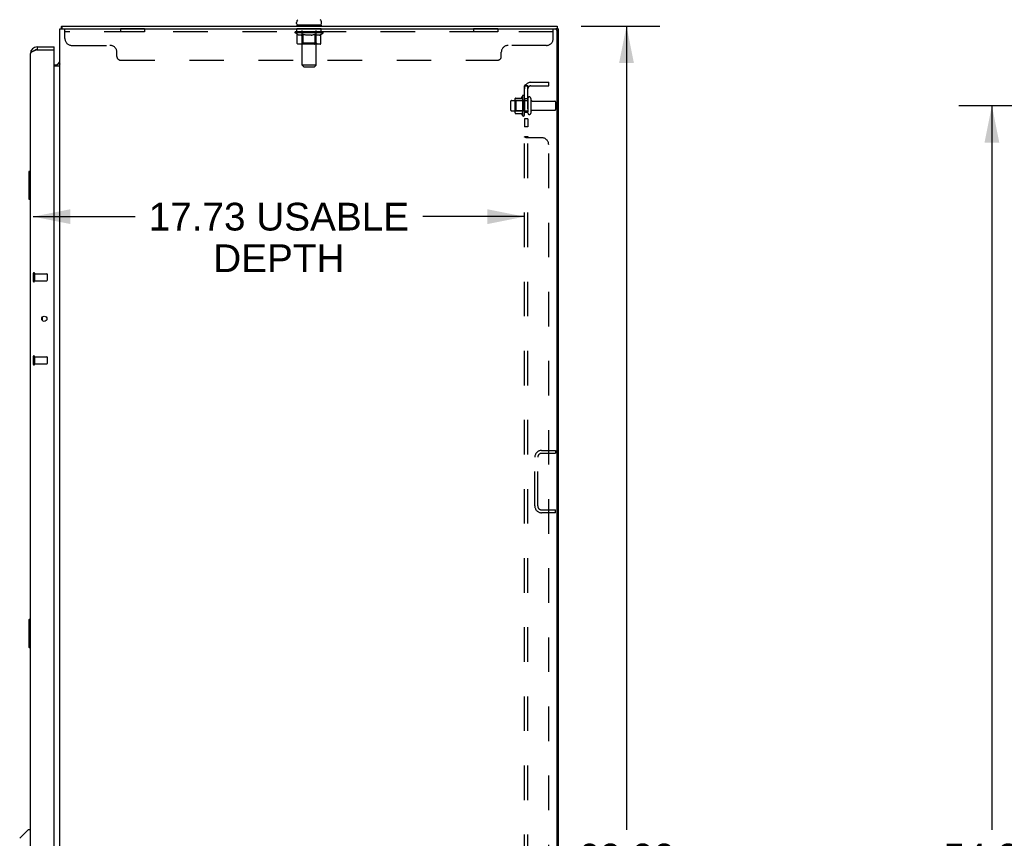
# Model space of a CAD drawing. Header units: inches. Extents: x 0 to 227, y 0 to 147.
# Tile 31 of 34: x 117 to 153, y 81 to 111. Entities that reach past the tile are written whole.
import ezdxf

# ---------------------------------------------------------------- set-up
doc = ezdxf.new("R2010")
doc.units = ezdxf.units.IN
doc.header["$LTSCALE"] = 12.466667
doc.header["$MEASUREMENT"] = 0
doc.linetypes.add('HIDDEN', pattern=[0.2, 0.1, -0.1])
doc.layers.get('0').update_dxf_attribs({"linetype": 'CONTINUOUS'})
for name, color, linetype in [('02___PRT_ALL_AXES', 7, 'CONTINUOUS'), ('BACK_SPLIT_NO', 7, 'CONTINUOUS'), ('DEFAULT_2', 8, 'HIDDEN'), ('DIMENSIONS', 7, 'CONTINUOUS')]:
    doc.layers.add(name, color=color, linetype=linetype)
doc.styles.get("Standard").update_dxf_attribs({"font": 'arial.ttf'})
doc.dimstyles.new('DIMSTYLE_1', dxfattribs={"dimtxt": 1, "dimasz": 1.333333, "dimexe": 0.09, "dimexo": 0.07, "dimgap": 0.0375, "dimtad": 0, "dimtih": 1, "dimtoh": 1, "dimzin": 4, "dimdsep": 46, "dimtxsty": 'Standard', "dimblk": '_FILLED', "dimblk1": '_FILLED', "dimblk2": '_FILLED', "dimcen": 0.09, "dimazin": 1, "dimtfac": 1, "dimtdec": 3, "dimtofl": 0, "dimtmove": 0, "dimatfit": 3, "dimldrblk": '_FILLED', "dimfxl": 0, "dimtolj": 1, "dimtzin": 4, "dimarcsym": 0})

# ---------------------------------------------------------------- blocks, each defined once
blk = doc.blocks.new('_FILLED')
at = {"color": 0, "linetype": 'ByBlock'}
blk.add_solid([(0, 0), (-1, 0.2), (-1, -0.2)], dxfattribs=at)
blk = doc.blocks.new('*D2')
at = {"layer": 'BACK_SPLIT_NO', "color": 2, "linetype": 'Continuous'}
for p, q in [((160.422, 107.429), (151.026, 107.429)), ((152.226, 107.429), (152.226, 81.304)), ((152.226, 53.179), (152.226, 79.304)), ((160.422, 53.179), (151.026, 53.179))]:
    blk.add_line(p, q, dxfattribs=at)
at = {"layer": 'BACK_SPLIT_NO', "color": 2, "linetype": 'Continuous', "xscale": 1.3333333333, "yscale": 1.3333333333, "zscale": 1.3333333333}
for p, rotation in [((152.226, 107.429), 90), ((152.226, 53.179), 270)]:
    blk.add_blockref('_FILLED', p, dxfattribs=dict(at, rotation=rotation))
at = {"layer": 'BACK_SPLIT_NO', "color": 2, "linetype": 'Continuous', "insert": (152.226, 80.804), "char_height": 1, "width": 3.49442, "attachment_point": 2, "line_spacing_factor": 0.9}
blk.add_mtext('54.25', dxfattribs=at)
blk = doc.blocks.new('*D12')
at = {"layer": 'DIMENSIONS', "color": 2, "linetype": 'Continuous'}
for p, q in [((137.401, 110.304), (140.237, 110.304)), ((139.037, 110.304), (139.037, 81.304)), ((139.037, 50.304), (139.037, 79.304)), ((137.401, 50.304), (140.237, 50.304))]:
    blk.add_line(p, q, dxfattribs=at)
at = {"layer": 'DIMENSIONS', "color": 2, "linetype": 'Continuous', "xscale": 1.3333333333, "yscale": 1.3333333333, "zscale": 1.3333333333}
for p, rotation in [((139.037, 110.304), 90), ((139.037, 50.304), 270)]:
    blk.add_blockref('_FILLED', p, dxfattribs=dict(at, rotation=rotation))
at = {"layer": 'DIMENSIONS', "color": 2, "linetype": 'Continuous', "insert": (139.037, 80.804), "char_height": 1, "width": 3.49442, "attachment_point": 2, "line_spacing_factor": 0.9}
blk.add_mtext('60.00', dxfattribs=at)
blk = doc.blocks.new('*D23')
at = {"layer": 'DIMENSIONS', "color": 2, "linetype": 'Continuous'}
for p, q in [((117.628, 103.426), (121.299, 103.426)), ((135.353, 103.426), (131.682, 103.426))]:
    blk.add_line(p, q, dxfattribs=at)
at = {"layer": 'DIMENSIONS', "color": 2, "linetype": 'Continuous', "xscale": 1.3333333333, "yscale": 1.3333333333, "zscale": 1.3333333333, "rotation": 180}
blk.add_blockref('_FILLED', (117.628, 103.426), dxfattribs=at)
at = {"layer": 'DIMENSIONS', "color": 2, "linetype": 'Continuous', "xscale": 1.3333333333, "yscale": 1.3333333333, "zscale": 1.3333333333}
blk.add_blockref('_FILLED', (135.353, 103.426), dxfattribs=at)
at = {"layer": 'DIMENSIONS', "color": 2, "linetype": 'Continuous', "insert": (126.49, 103.926), "char_height": 1, "width": 9.3829, "attachment_point": 2, "line_spacing_factor": 0.9}
blk.add_mtext('17.73 USABLE\\PDEPTH', dxfattribs=at)

msp = doc.modelspace()

# ---------------------------------------------------------------- linework, layer by layer
at = {"color": 3, "linetype": 'Continuous'}
for p, q in [((118.582, 50.408), (118.582, 110.2)), ((118.582, 110.2), (136.47, 110.2)), ((136.53, 110.2), (136.482, 110.2)), ((136.582, 50.408), (136.582, 110.2)), ((136.53, 50.468), (136.53, 110.14)), ((117.77, 109.554), (118.378, 109.554)), ((117.524, 51.3), (117.524, 109.307)), ((117.676, 109.414), (117.665, 109.409)), ((117.687, 109.418), (117.676, 109.414)), ((117.699, 109.423), (117.687, 109.418)), ((117.711, 109.427), (117.699, 109.423)), ((117.728, 109.434), (117.711, 109.427)), ((117.752, 109.443), (117.728, 109.434)), ((117.77, 109.45), (117.752, 109.443)), ((117.77, 109.45), (118.358, 109.45)), ((118.378, 51.178), (118.378, 109.43)), ((118.582, 108.856), (118.378, 108.856))]:
    msp.add_line(p, q, dxfattribs=at)
at = {"color": 7, "linetype": 'Continuous'}
for p, q in [((118.633, 110.207), (118.642, 110.2)), ((118.659, 110.304), (118.659, 110.2)), ((118.659, 110.304), (136.53, 110.304)), ((127.13, 110.394), (127.13, 110.431)), ((127.144, 110.334), (127.144, 110.304)), ((128.019, 110.334), (127.144, 110.334)), ((128.019, 110.334), (128.019, 110.304)), ((128.034, 110.394), (128.034, 110.431)), ((136.53, 110.304), (136.53, 110.2)), ((136.53, 110.2), (136.582, 110.2)), ((117.77, 109.554), (117.77, 109.45)), ((118.378, 109.45), (118.378, 109.554)), ((118.378, 109.45), (118.358, 109.45)), ((118.378, 108.908), (118.439, 108.908)), ((118.578, 108.94), (118.579, 108.938)), ((117.464, 105.039), (117.464, 104.069)), ((117.524, 105.054), (117.479, 105.054)), ((117.511, 104.954), (117.511, 104.154)), ((117.479, 104.054), (117.524, 104.054)), ((117.948, 99.795), (117.948, 99.685)), ((117.464, 88.872), (117.464, 87.902)), ((117.524, 88.887), (117.479, 88.887)), ((117.511, 88.787), (117.511, 87.987)), ((117.479, 87.887), (117.524, 87.887)), ((117.136, 80.998), (117.434, 81.296)), ((117.524, 81.307), (117.462, 81.307))]:
    msp.add_line(p, q, dxfattribs=at)
for points in [[(118.633, 110.207), (118.634, 110.209), (118.636, 110.212), (118.637, 110.215), (118.639, 110.219), (118.64, 110.223), (118.641, 110.228), (118.643, 110.233), (118.643, 110.238), (118.644, 110.243), (118.645, 110.248), (118.645, 110.253), (118.646, 110.258), (118.647, 110.268)], [(118.647, 110.268), (118.647, 110.273), (118.648, 110.278), (118.648, 110.282), (118.649, 110.286), (118.649, 110.289), (118.65, 110.292), (118.651, 110.295), (118.652, 110.298), (118.653, 110.3), (118.654, 110.301), (118.655, 110.302), (118.656, 110.303), (118.658, 110.303), (118.659, 110.304)], [(118.553, 108.964), (118.553, 108.963), (118.553, 108.963), (118.553, 108.962), (118.553, 108.962), (118.554, 108.961), (118.555, 108.96), (118.557, 108.958), (118.558, 108.957), (118.56, 108.956), (118.564, 108.952)], [(118.564, 108.952), (118.566, 108.951), (118.568, 108.949), (118.57, 108.947)], [(118.57, 108.947), (118.572, 108.945), (118.574, 108.943), (118.576, 108.942), (118.578, 108.94)], [(118.579, 108.938), (118.58, 108.936), (118.581, 108.934), (118.582, 108.933), (118.582, 108.931), (118.582, 108.93)], [(117.509, 104.99), (117.509, 104.984), (117.51, 104.978), (117.51, 104.972), (117.51, 104.966), (117.511, 104.96), (117.511, 104.954)], [(117.511, 104.154), (117.511, 104.147), (117.51, 104.141), (117.51, 104.135), (117.51, 104.129), (117.509, 104.123), (117.509, 104.117)], [(117.509, 88.823), (117.509, 88.817), (117.51, 88.811), (117.51, 88.806), (117.51, 88.799), (117.511, 88.793), (117.511, 88.787)], [(117.511, 87.987), (117.511, 87.981), (117.51, 87.974), (117.51, 87.968), (117.51, 87.962), (117.509, 87.956), (117.509, 87.951)]]:
    msp.add_lwpolyline(points, dxfattribs=at)
at = {"color": 3, "linetype": 'Continuous'}
msp.add_lwpolyline([(117.665, 109.409), (117.66, 109.407), (117.654, 109.405), (117.649, 109.403), (117.644, 109.401), (117.639, 109.398), (117.634, 109.396), (117.629, 109.394), (117.624, 109.392), (117.619, 109.389), (117.614, 109.387), (117.609, 109.385), (117.605, 109.383), (117.6, 109.381), (117.596, 109.378), (117.592, 109.376), (117.588, 109.374), (117.584, 109.372), (117.58, 109.369), (117.576, 109.367), (117.572, 109.365), (117.569, 109.363), (117.565, 109.36), (117.562, 109.358), (117.559, 109.356), (117.556, 109.354), (117.553, 109.352), (117.55, 109.349), (117.548, 109.347), (117.545, 109.345), (117.543, 109.343), (117.54, 109.34), (117.538, 109.338), (117.536, 109.336), (117.535, 109.334), (117.533, 109.332), (117.531, 109.329), (117.53, 109.327), (117.529, 109.325), (117.528, 109.323), (117.527, 109.32), (117.526, 109.318), (117.525, 109.316), (117.525, 109.314), (117.524, 109.311), (117.524, 109.309), (117.524, 109.307)], dxfattribs=at)
msp.add_circle((118.024, 99.74), 0.0938, dxfattribs=at)
at = {"color": 7, "linetype": 'Continuous'}
for centre, radius, start, end in [((127.255, 110.431), 0.125, 126.7416, 180), ((127.909, 110.431), 0.125, 0, 53.2584), ((118.828, 110.057), 0.246, 142.6059, 144.6695), ((127.19, 110.394), 0.06, 180, 270), ((127.974, 110.394), 0.06, 270, 360), ((117.77, 109.307), 0.142, 90, 131.3633), ((117.688, 109.164), 0.26, 87.3953, 90), ((118.439, 109.05), 0.142, 270, 360), ((117.479, 105.039), 0.015, 90, 180), ((117.509, 105.039), 0.015, 0, 90), ((117.479, 104.069), 0.015, 180, 270), ((117.509, 104.069), 0.015, 270, 360), ((117.479, 88.872), 0.015, 90, 180), ((117.509, 88.872), 0.015, 0, 90), ((117.479, 87.902), 0.015, 180, 270), ((117.509, 87.902), 0.015, 270, 360), ((117.462, 81.268), 0.0394, 90, 135)]:
    msp.add_arc(centre, radius, start, end, dxfattribs=at)
at = {"color": 3, "linetype": 'Continuous'}
for centre, radius, start, end in [((136.47, 110.14), 0.06, 0, 90), ((117.77, 109.307), 0.246, 90, 180), ((118.358, 109.43), 0.02, 0, 90)]:
    msp.add_arc(centre, radius, start, end, dxfattribs=at)
at = {"layer": '02___PRT_ALL_AXES', "color": 8, "linetype": 'HIDDEN'}
for p, q in [((120.769, 110.2), (120.769, 110.096)), ((121.644, 110.2), (120.769, 110.2)), ((121.644, 110.2), (121.644, 110.096)), ((127.144, 110.096), (127.144, 110.2)), ((128.019, 110.2), (127.144, 110.2)), ((128.019, 110.096), (128.019, 110.2)), ((133.519, 110.2), (133.519, 110.096)), ((134.394, 110.2), (133.519, 110.2)), ((134.394, 110.2), (134.394, 110.096)), ((121.644, 110.096), (120.769, 110.096)), ((128.019, 110.096), (127.144, 110.096)), ((134.394, 110.096), (133.519, 110.096)), ((135.283, 107.784), (135.283, 107.073)), ((135.353, 107.679), (135.353, 107.763)), ((135.353, 107.679), (135.353, 107.179)), ((135.478, 107.679), (135.353, 107.679)), ((135.478, 107.679), (135.478, 107.179)), ((134.883, 107.612), (135.478, 107.612)), ((135.646, 107.595), (136.448, 107.595)), ((134.883, 107.246), (135.478, 107.246)), ((135.353, 107.094), (135.353, 107.179)), ((135.478, 107.179), (135.353, 107.179)), ((135.646, 107.263), (136.448, 107.263)), ((135.353, 106.95), (135.353, 106.669)), ((135.478, 106.95), (135.353, 106.95)), ((135.478, 106.669), (135.353, 106.669)), ((135.478, 106.95), (135.478, 106.669)), ((117.671, 101.364), (117.671, 101.116)), ((117.671, 101.364), (118.118, 101.364)), ((117.671, 101.116), (118.118, 101.116)), ((117.671, 98.364), (117.671, 98.116)), ((117.671, 98.364), (118.118, 98.364)), ((117.671, 98.116), (118.118, 98.116))]:
    msp.add_line(p, q, dxfattribs=at)
for centre, radius, start, end in [((135.883, 107.429), 0.698, 149.3369, 156.0321), ((135.315, 107.763), 0.0384, 0, 145.5503), ((135.883, 107.429), 0.698, 203.9679, 210.6631), ((135.315, 107.094), 0.0384, 214.4497, 360)]:
    msp.add_arc(centre, radius, start, end, dxfattribs=at)
at = {"layer": 'DEFAULT_2', "color": 8, "linetype": 'HIDDEN'}
for p, q in [((118.769, 109.855), (118.769, 110.2)), ((127.332, 110.334), (127.332, 110.304)), ((127.333, 108.894), (127.333, 110.304)), ((127.831, 108.894), (127.831, 110.304)), ((127.832, 110.334), (127.832, 110.304)), ((136.394, 109.855), (136.394, 110.2)), ((136.394, 110.096), (118.769, 110.096)), ((127.076, 110.058), (127.076, 110.09)), ((127.076, 110.09), (127.321, 110.09)), ((127.153, 110.004), (127.076, 110.058)), ((128.088, 110.058), (127.076, 110.058)), ((127.077, 110.09), (127.077, 110.094)), ((127.173, 110.093), (127.077, 110.094)), ((127.083, 110.09), (127.083, 110.096)), ((127.09, 110.088), (127.09, 110.09)), ((127.09, 110.088), (128.074, 110.088)), ((127.097, 110.088), (127.097, 110.09)), ((127.098, 110.088), (127.098, 110.09)), ((127.106, 110.09), (127.106, 110.096)), ((127.119, 110.088), (127.119, 110.09)), ((127.121, 110.088), (127.121, 110.09)), ((127.144, 110.09), (127.144, 110.096)), ((127.153, 109.679), (127.153, 110.004)), ((127.153, 110.004), (127.165, 109.996)), ((127.155, 110.088), (127.155, 110.09)), ((127.157, 110.088), (127.157, 110.09)), ((127.177, 109.989), (127.165, 109.996)), ((127.173, 110.09), (127.173, 110.093)), ((127.189, 109.982), (127.177, 109.989)), ((127.2, 109.977), (127.188, 109.983)), ((127.194, 110.09), (127.194, 110.096)), ((127.195, 110.088), (127.195, 110.09)), ((127.196, 110.088), (127.196, 110.09)), ((127.198, 110.088), (127.198, 110.09)), ((127.211, 109.973), (127.2, 109.977)), ((127.204, 110.088), (127.204, 110.09)), ((127.204, 110.088), (127.204, 110.09)), ((127.207, 110.088), (127.207, 110.09)), ((127.209, 110.088), (127.209, 110.091)), ((127.223, 109.969), (127.211, 109.973)), ((127.213, 110.088), (127.213, 110.09)), ((127.298, 109.969), (127.223, 109.969)), ((127.224, 110.088), (127.224, 110.09)), ((127.239, 110.088), (127.239, 110.092)), ((127.239, 110.088), (127.239, 110.09)), ((127.255, 110.088), (127.255, 110.09)), ((127.257, 110.09), (127.257, 110.096)), ((127.264, 110.088), (127.264, 110.09)), ((127.268, 110.088), (127.268, 110.09)), ((127.275, 110.088), (127.275, 110.09)), ((127.284, 110.088), (127.284, 110.093)), ((127.296, 110.088), (127.296, 110.09)), ((127.298, 109.969), (127.309, 109.973)), ((127.299, 110.088), (127.299, 110.09)), ((127.321, 109.977), (127.309, 109.973)), ((127.321, 110.088), (127.321, 110.09)), ((127.332, 109.982), (127.321, 109.977)), ((127.374, 110.09), (127.325, 110.09)), ((127.329, 110.09), (127.329, 110.096)), ((127.332, 109.681), (127.332, 110.056)), ((127.344, 109.989), (127.332, 109.982)), ((127.334, 110.088), (127.334, 110.09)), ((127.338, 110.088), (127.338, 110.09)), ((127.343, 110.088), (127.343, 110.094)), ((127.355, 109.996), (127.343, 109.989)), ((127.346, 110.088), (127.346, 110.09)), ((127.355, 110.088), (127.355, 110.09)), ((127.367, 110.004), (127.355, 109.996)), ((127.367, 109.679), (127.367, 110.004)), ((127.367, 110.004), (127.39, 109.996)), ((127.374, 110.088), (127.374, 110.09)), ((127.434, 110.09), (127.387, 110.09)), ((127.413, 109.989), (127.39, 109.996)), ((127.403, 110.088), (127.403, 110.09)), ((127.409, 110.09), (127.409, 110.096)), ((127.412, 110.088), (127.412, 110.09)), ((127.436, 109.983), (127.413, 109.989)), ((127.414, 110.088), (127.414, 110.095)), ((127.416, 110.088), (127.416, 110.09)), ((127.422, 110.088), (127.422, 110.09)), ((127.434, 110.088), (127.434, 110.09)), ((127.458, 109.977), (127.436, 109.983)), ((127.498, 110.09), (127.455, 110.09)), ((127.481, 109.973), (127.458, 109.977)), ((127.465, 110.088), (127.465, 110.09)), ((127.503, 109.969), (127.48, 109.973)), ((127.49, 110.09), (127.582, 110.096)), ((127.494, 110.09), (127.494, 110.096)), ((127.494, 110.095), (127.494, 110.096)), ((127.494, 110.09), (127.494, 110.095)), ((127.494, 110.088), (127.494, 110.09)), ((127.498, 110.088), (127.498, 110.09)), ((127.498, 110.088), (127.498, 110.09)), ((127.499, 110.088), (127.499, 110.09)), ((127.661, 109.969), (127.503, 109.969)), ((127.565, 110.09), (127.527, 110.09)), ((127.531, 110.088), (127.531, 110.09)), ((127.565, 110.088), (127.565, 110.09)), ((127.58, 110.09), (127.58, 110.09)), ((127.58, 110.088), (127.58, 110.09)), ((127.58, 110.088), (127.58, 110.09)), ((127.582, 110.09), (127.582, 110.096)), ((127.582, 110.096), (127.673, 110.09)), ((127.584, 110.088), (127.584, 110.09)), ((127.584, 110.088), (127.584, 110.09)), ((127.584, 110.09), (127.584, 110.09)), ((127.599, 110.088), (127.599, 110.09)), ((127.599, 110.09), (127.637, 110.09)), ((127.633, 110.088), (127.633, 110.09)), ((127.661, 109.969), (127.683, 109.973)), ((127.665, 110.088), (127.665, 110.09)), ((127.665, 110.088), (127.665, 110.09)), ((127.666, 110.088), (127.666, 110.09)), ((127.666, 110.09), (127.709, 110.09)), ((127.669, 110.095), (127.67, 110.096)), ((127.669, 110.09), (127.669, 110.095)), ((127.669, 110.088), (127.669, 110.09)), ((127.67, 110.09), (127.67, 110.096)), ((127.705, 109.977), (127.683, 109.973)), ((127.699, 110.088), (127.699, 110.09)), ((127.727, 109.982), (127.705, 109.977)), ((127.75, 109.988), (127.727, 109.982)), ((127.73, 110.088), (127.73, 110.09)), ((127.73, 110.09), (127.777, 110.09)), ((127.742, 110.088), (127.742, 110.09)), ((127.748, 110.088), (127.748, 110.09)), ((127.772, 109.995), (127.749, 109.988)), ((127.75, 110.088), (127.75, 110.095)), ((127.752, 110.088), (127.752, 110.09)), ((127.755, 110.09), (127.755, 110.096)), ((127.761, 110.088), (127.761, 110.09)), ((127.795, 110.003), (127.772, 109.995)), ((127.79, 110.088), (127.79, 110.09)), ((127.79, 110.09), (127.839, 110.09)), ((127.795, 109.679), (127.795, 110.003)), ((127.795, 110.003), (127.806, 109.995)), ((127.817, 109.988), (127.806, 109.995)), ((127.809, 110.088), (127.809, 110.09)), ((127.828, 109.982), (127.817, 109.989)), ((127.818, 110.088), (127.818, 110.09)), ((127.821, 110.088), (127.821, 110.094)), ((127.826, 110.088), (127.826, 110.09)), ((127.839, 109.977), (127.828, 109.983)), ((127.83, 110.088), (127.83, 110.09)), ((127.832, 109.681), (127.832, 110.056)), ((127.835, 110.09), (127.835, 110.096)), ((127.85, 109.973), (127.839, 109.977)), ((127.843, 110.088), (127.843, 110.09)), ((127.843, 110.09), (128.004, 110.09)), ((127.861, 109.969), (127.85, 109.973)), ((127.944, 109.969), (127.861, 109.969)), ((127.865, 110.088), (127.865, 110.09)), ((127.867, 110.088), (127.867, 110.09)), ((127.88, 110.088), (127.88, 110.093)), ((127.889, 110.088), (127.889, 110.09)), ((127.896, 110.088), (127.896, 110.09)), ((127.9, 110.088), (127.9, 110.09)), ((127.907, 110.09), (127.907, 110.096)), ((127.909, 110.088), (127.909, 110.09)), ((127.925, 110.088), (127.925, 110.092)), ((127.925, 110.088), (127.925, 110.09)), ((127.94, 110.088), (127.94, 110.09)), ((127.944, 109.969), (127.954, 109.973)), ((127.951, 110.088), (127.951, 110.09)), ((127.954, 110.088), (127.954, 110.091)), ((127.965, 109.977), (127.954, 109.973)), ((127.957, 110.088), (127.957, 110.09)), ((127.96, 110.088), (127.96, 110.09)), ((127.96, 110.088), (127.96, 110.09)), ((127.976, 109.982), (127.965, 109.977)), ((127.966, 110.088), (127.966, 110.09)), ((127.968, 110.088), (127.968, 110.09)), ((127.969, 110.088), (127.969, 110.09)), ((127.97, 110.09), (127.97, 110.096)), ((127.987, 109.988), (127.976, 109.982)), ((127.998, 109.995), (127.987, 109.988)), ((128.009, 110.003), (127.998, 109.995)), ((128.007, 110.088), (128.007, 110.09)), ((128.009, 110.088), (128.009, 110.09)), ((128.009, 110.003), (128.088, 110.058)), ((128.009, 109.679), (128.009, 110.003)), ((128.02, 110.09), (128.02, 110.096)), ((128.043, 110.088), (128.043, 110.09)), ((128.045, 110.088), (128.045, 110.09)), ((128.058, 110.09), (128.058, 110.096)), ((128.066, 110.088), (128.066, 110.09)), ((128.066, 110.088), (128.066, 110.09)), ((128.074, 110.088), (128.074, 110.09)), ((128.08, 110.09), (128.08, 110.096)), ((128.088, 110.058), (128.088, 110.096)), ((119.019, 109.605), (120.394, 109.605)), ((127.975, 109.649), (127.187, 109.649)), ((127.332, 109.681), (127.3, 109.649)), ((127.832, 109.681), (127.332, 109.681)), ((127.778, 109.649), (127.78, 109.649)), ((127.784, 109.651), (127.786, 109.653)), ((127.786, 109.653), (127.788, 109.655)), ((127.832, 109.681), (127.864, 109.649)), ((136.144, 109.605), (134.769, 109.605)), ((120.644, 109.2), (120.644, 109.355)), ((134.519, 109.2), (134.519, 109.355)), ((120.769, 109.075), (134.394, 109.075)), ((127.393, 108.834), (127.333, 108.894)), ((127.831, 108.894), (127.333, 108.894)), ((127.393, 108.834), (127.771, 108.834)), ((127.771, 108.834), (127.831, 108.894)), ((135.353, 52.46), (135.353, 108.147)), ((135.478, 108.147), (135.353, 108.147)), ((135.407, 108.186), (135.503, 108.106)), ((135.478, 52.46), (135.478, 108.147)), ((135.59, 108.272), (136.228, 108.272)), ((135.59, 108.147), (136.228, 108.147)), ((136.228, 108.147), (136.228, 108.272)), ((135.017, 107.173), (135.017, 107.684)), ((135.027, 107.706), (135.255, 107.706)), ((135.584, 107.693), (135.584, 107.164)), ((134.853, 107.582), (134.853, 107.276)), ((135.037, 107.612), (135.017, 107.632)), ((135.037, 107.612), (135.037, 107.245)), ((135.333, 107.612), (135.037, 107.612)), ((135.333, 107.612), (135.353, 107.632)), ((135.333, 107.612), (135.333, 107.245)), ((136.478, 107.565), (136.478, 107.293)), ((135.037, 107.245), (135.017, 107.225)), ((135.027, 107.151), (135.255, 107.151)), ((135.333, 107.245), (135.037, 107.245)), ((135.333, 107.245), (135.353, 107.225)), ((135.478, 106.308), (135.353, 106.308)), ((135.978, 106.272), (135.407, 106.272)), ((135.504, 106.277), (135.504, 106.279)), ((136.228, 54.585), (136.228, 106.022)), ((117.628, 101.382), (117.628, 101.098)), ((117.671, 101.382), (117.671, 101.098)), ((118.128, 101.354), (118.128, 101.126)), ((117.628, 98.382), (117.628, 98.098)), ((117.671, 98.382), (117.671, 98.098)), ((118.128, 98.354), (118.128, 98.126)), ((135.974, 94.991), (136.478, 94.991)), ((135.974, 94.887), (136.478, 94.887)), ((136.478, 94.991), (136.478, 94.887)), ((135.728, 92.988), (135.728, 94.745)), ((135.832, 92.988), (135.832, 94.745)), ((135.974, 92.845), (136.478, 92.845)), ((136.478, 92.741), (136.478, 92.845)), ((136.478, 92.741), (135.974, 92.741))]:
    msp.add_line(p, q, dxfattribs=at)
for points in [[(127.187, 109.649), (127.183, 109.649), (127.179, 109.65), (127.175, 109.651), (127.171, 109.653), (127.168, 109.655), (127.164, 109.657), (127.161, 109.66), (127.158, 109.663), (127.156, 109.667), (127.155, 109.671), (127.154, 109.675), (127.153, 109.679)], [(127.384, 109.649), (127.382, 109.649), (127.38, 109.65), (127.378, 109.651), (127.376, 109.653), (127.374, 109.655), (127.373, 109.657), (127.371, 109.66), (127.37, 109.663), (127.369, 109.667), (127.368, 109.671), (127.367, 109.675), (127.367, 109.679)], [(127.78, 109.649), (127.782, 109.65), (127.784, 109.651)], [(127.788, 109.655), (127.789, 109.657), (127.791, 109.66), (127.792, 109.663), (127.793, 109.667)], [(127.789, 109.657), (127.791, 109.66), (127.792, 109.663)], [(127.793, 109.667), (127.794, 109.671), (127.795, 109.675), (127.795, 109.679)], [(127.794, 109.671), (127.795, 109.675), (127.795, 109.679)], [(127.975, 109.649), (127.979, 109.649), (127.983, 109.65), (127.987, 109.651), (127.991, 109.653), (127.994, 109.655), (127.998, 109.657), (128.001, 109.66), (128.004, 109.663), (128.006, 109.667), (128.007, 109.671), (128.008, 109.675), (128.009, 109.679)], [(135.376, 108.167), (135.372, 108.166), (135.369, 108.164), (135.366, 108.163), (135.363, 108.161), (135.361, 108.16), (135.358, 108.158), (135.356, 108.156), (135.355, 108.154), (135.354, 108.152), (135.353, 108.15), (135.353, 108.149), (135.353, 108.147)], [(135.407, 108.186), (135.405, 108.184), (135.403, 108.182), (135.4, 108.179), (135.397, 108.178), (135.393, 108.176), (135.39, 108.174), (135.386, 108.172), (135.383, 108.171), (135.376, 108.167)], [(135.421, 108.147), (135.421, 108.147), (135.42, 108.147), (135.42, 108.147), (135.419, 108.147), (135.419, 108.147), (135.418, 108.147), (135.418, 108.147)], [(135.418, 108.147), (135.418, 108.147), (135.418, 108.147), (135.418, 108.147), (135.418, 108.147), (135.419, 108.147), (135.419, 108.147), (135.42, 108.147), (135.42, 108.147), (135.421, 108.147), (135.421, 108.147), (135.422, 108.147), (135.423, 108.147), (135.423, 108.147), (135.424, 108.147), (135.425, 108.146), (135.425, 108.146), (135.426, 108.146), (135.427, 108.146), (135.427, 108.146), (135.428, 108.146), (135.429, 108.146), (135.429, 108.145), (135.43, 108.145), (135.431, 108.145), (135.432, 108.145), (135.433, 108.145), (135.433, 108.144), (135.434, 108.144), (135.435, 108.144), (135.436, 108.144), (135.437, 108.144), (135.437, 108.143), (135.438, 108.143), (135.439, 108.143), (135.44, 108.143), (135.441, 108.142), (135.442, 108.142), (135.442, 108.142), (135.443, 108.142), (135.444, 108.141), (135.445, 108.141), (135.446, 108.141), (135.447, 108.14), (135.448, 108.14), (135.449, 108.14), (135.45, 108.139), (135.451, 108.139), (135.452, 108.139), (135.453, 108.138), (135.454, 108.138), (135.455, 108.138), (135.456, 108.137), (135.457, 108.137), (135.458, 108.136), (135.459, 108.136), (135.46, 108.135), (135.461, 108.135), (135.462, 108.135), (135.463, 108.134), (135.464, 108.134), (135.464, 108.133), (135.465, 108.133), (135.466, 108.133), (135.467, 108.132), (135.468, 108.132), (135.469, 108.131), (135.47, 108.131), (135.47, 108.131), (135.471, 108.13), (135.472, 108.13), (135.473, 108.13), (135.473, 108.129), (135.474, 108.129), (135.475, 108.128), (135.476, 108.128), (135.476, 108.128), (135.477, 108.127), (135.478, 108.127), (135.478, 108.127), (135.479, 108.126), (135.479, 108.126), (135.48, 108.126), (135.481, 108.125), (135.481, 108.125), (135.481, 108.125), (135.482, 108.124), (135.482, 108.124), (135.482, 108.124)], [(135.492, 108.124), (135.49, 108.126), (135.489, 108.128), (135.487, 108.13), (135.485, 108.133), (135.483, 108.135), (135.481, 108.137), (135.48, 108.14), (135.479, 108.142), (135.478, 108.144), (135.478, 108.146), (135.478, 108.147)], [(135.482, 108.124), (135.482, 108.124), (135.482, 108.124), (135.482, 108.124), (135.482, 108.125), (135.481, 108.125), (135.481, 108.125), (135.481, 108.125), (135.48, 108.126), (135.48, 108.126), (135.479, 108.126), (135.479, 108.127), (135.478, 108.127)], [(135.503, 108.106), (135.504, 108.107), (135.504, 108.108), (135.504, 108.109), (135.504, 108.11), (135.503, 108.111), (135.503, 108.112), (135.502, 108.113), (135.5, 108.115), (135.499, 108.116), (135.498, 108.118), (135.496, 108.12), (135.492, 108.124)], [(135.353, 106.305), (135.353, 106.306), (135.353, 106.308)], [(135.366, 106.292), (135.363, 106.294), (135.361, 106.296), (135.358, 106.298), (135.356, 106.3), (135.355, 106.301), (135.354, 106.303), (135.353, 106.305), (135.353, 106.306), (135.353, 106.308)], [(135.356, 106.3), (135.355, 106.301), (135.354, 106.303)], [(135.372, 106.289), (135.369, 106.291), (135.366, 106.292), (135.363, 106.294), (135.361, 106.296)], [(135.386, 106.283), (135.379, 106.286), (135.376, 106.288), (135.372, 106.289)], [(135.393, 106.28), (135.39, 106.282), (135.386, 106.283)], [(135.407, 106.272), (135.405, 106.274), (135.403, 106.275), (135.4, 106.277), (135.397, 106.279), (135.393, 106.28)], [(135.407, 106.272), (135.405, 106.274), (135.403, 106.275), (135.4, 106.277)], [(135.489, 106.295), (135.487, 106.296), (135.485, 106.297), (135.483, 106.299), (135.481, 106.3), (135.48, 106.302), (135.479, 106.303), (135.478, 106.305), (135.478, 106.306), (135.478, 106.308)], [(135.485, 106.297), (135.483, 106.299), (135.481, 106.3), (135.48, 106.302), (135.479, 106.303), (135.478, 106.305), (135.478, 106.306), (135.478, 106.308)], [(135.503, 106.282), (135.502, 106.284), (135.5, 106.285), (135.499, 106.287), (135.498, 106.288), (135.496, 106.289), (135.494, 106.291), (135.492, 106.292), (135.489, 106.295)], [(135.503, 106.272), (135.504, 106.274), (135.504, 106.276), (135.504, 106.277), (135.504, 106.279), (135.503, 106.281), (135.503, 106.282), (135.502, 106.284), (135.5, 106.285), (135.499, 106.287), (135.498, 106.288), (135.496, 106.289), (135.494, 106.291)], [(135.503, 106.272), (135.504, 106.274), (135.504, 106.276)]]:
    msp.add_lwpolyline(points, dxfattribs=at)
for centre, radius, start, end in [((127.303, 110.304), 0.03, 0, 90), ((127.861, 110.304), 0.03, 90, 180), ((119.019, 109.855), 0.25, 180, 270), ((127.3, 110.056), 0.0318, 0, 90), ((127.864, 110.056), 0.0318, 90, 180), ((136.144, 109.855), 0.25, 270, 360), ((120.394, 109.355), 0.25, 0, 90), ((134.769, 109.355), 0.25, 90, 180), ((120.769, 109.2), 0.125, 180, 270), ((134.394, 109.2), 0.125, 270, 360), ((135.59, 108.035), 0.237, 90, 180), ((135.59, 108.035), 0.112, 90, 180), ((135.158, 107.684), 0.141, 174.7919, 180), ((135.027, 107.696), 0.01, 90, 174.8062), ((135.236, 107.716), 0.01, 270, 336.0321), ((135.531, 107.693), 0.053, 0, 180), ((134.883, 107.582), 0.03, 90, 180), ((135.646, 107.657), 0.0625, 180, 270), ((136.448, 107.565), 0.03, 0, 90), ((134.883, 107.276), 0.03, 180, 270), ((135.158, 107.173), 0.141, 180, 185.2081), ((135.027, 107.161), 0.01, 185.1938, 270), ((135.236, 107.141), 0.01, 23.9679, 90), ((135.531, 107.164), 0.053, 180, 360), ((135.646, 107.2), 0.0625, 90, 180), ((136.448, 107.293), 0.03, 270, 360), ((135.978, 106.022), 0.25, 0, 90), ((117.649, 101.382), 0.0215, 0, 180), ((118.118, 101.354), 0.01, 0, 90), ((117.649, 101.098), 0.0215, 180, 360), ((118.118, 101.126), 0.01, 270, 360), ((117.649, 98.382), 0.0215, 0, 180), ((117.649, 98.098), 0.0215, 180, 360), ((118.118, 98.354), 0.01, 0, 90), ((118.118, 98.126), 0.01, 270, 360), ((135.974, 94.745), 0.246, 90, 180), ((135.974, 94.745), 0.142, 90, 180), ((135.974, 92.988), 0.246, 180, 270), ((135.974, 92.988), 0.142, 180, 270)]:
    msp.add_arc(centre, radius, start, end, dxfattribs=at)
for centre, major_axis, ratio, start_param, end_param in [((127.582, 110.096), (0.506, 0.005), 0.05963, 9.249616, 9.431313), ((127.582, 110.096), (0.506, 0), 0.060556, -3.083241, -2.96706), ((127.04, 110.086), (0.158, 0.002), 0.05963, 0.25549, 1.295341), ((127.582, 110.096), (0.506, 0.011), 0.05688, 2.791345, 2.965878), ((127.095, 110.086), (0.158, -0.002), 0.05963, 0.605815, 1.645666), ((127.582, 110.096), (0.506, -0.005), 0.05963, -2.96643, -2.791898), ((127.04, 110.081), (0.158, 0.003), 0.05688, 1.20151, 1.294789), ((127.095, 110.081), (0.158, 0), 0.060556, 1.551758, 1.645036), ((127.096, 110.082), (0.131, 0.001), 0.05963, 1.065228, 1.614276), ((127.06, 110.081), (0.158, 0.002), 0.05963, 1.170259, 1.376596), ((127.08, 110.082), (0.131, 0.003), 0.05688, 0.890143, 1.43919), ((127.127, 110.082), (0.131, 0), 0.060556, 1.240391, 1.789438), ((127.037, 110.086), (0.158, 0.003), 0.05688, 0.080405, 1.120256), ((127.582, 110.096), (0.506, 0.015), 0.052395, 2.616403, 2.790936), ((127.145, 110.086), (0.158, -0.003), 0.05688, 0.7809, 1.820751), ((127.582, 110.096), (0.506, -0.011), 0.05688, -2.791345, -2.616812), ((127.037, 110.081), (0.158, 0.005), 0.052395, 1.026568, 1.119847), ((127.145, 110.081), (0.158, -0.002), 0.05963, 1.72692, 1.820198), ((127.08, 110.082), (0.131, 0.004), 0.052395, 0.715201, 1.264248), ((127.171, 110.082), (0.131, -0.001), 0.05963, 1.415553, 1.9646), ((127.582, 110.096), (0.506, 0.02), 0.046319, 2.441654, 2.616187), ((127.209, 110.086), (0.158, -0.005), 0.052395, 0.955842, 1.995693), ((127.051, 110.086), (0.158, 0.005), 0.052395, -0.094537, 0.945314), ((127.582, 110.096), (0.506, -0.015), 0.052395, -2.616403, -2.44187), ((127.051, 110.081), (0.158, 0.006), 0.046319, 0.851819, 0.945098), ((127.209, 110.081), (0.158, -0.003), 0.05688, 1.902006, 1.995284), ((127.095, 110.082), (0.131, 0.005), 0.046319, 0.540452, 1.089499), ((127.228, 110.082), (0.131, -0.003), 0.05688, 1.590638, 2.139686), ((127.06, 110.086), (0.158, 0), 0.060556, 0.430652, 0.777569), ((127.582, 110.096), (0.506, 0.024), 0.038841, 2.267123, 2.441656), ((127.283, 110.086), (0.158, -0.006), 0.046319, 1.130591, 2.170442), ((127.081, 110.086), (0.158, 0.006), 0.046319, -0.269286, 0.770565), ((127.582, 110.096), (0.506, -0.02), 0.046319, -2.441654, -2.267121), ((127.081, 110.081), (0.158, 0.007), 0.038841, 0.677289, 0.770567), ((127.283, 110.081), (0.158, -0.005), 0.052395, 2.076947, 2.170226), ((127.124, 110.082), (0.131, 0.006), 0.038841, 0.365921, 0.914969), ((127.296, 110.082), (0.131, -0.004), 0.052395, 1.76558, 2.314627), ((127.582, 110.096), (0.506, 0.027), 0.030195, 2.09281, 2.267343), ((127.367, 110.086), (0.158, -0.007), 0.038841, 1.305122, 2.344973), ((127.126, 110.086), (0.158, 0.007), 0.038841, -0.443817, 0.596034), ((127.582, 110.096), (0.506, -0.024), 0.038841, -2.267123, -2.092591), ((127.126, 110.081), (0.158, 0.008), 0.030195, 0.502975, 0.596254), ((127.367, 110.081), (0.158, -0.006), 0.046319, 2.251696, 2.344975), ((127.168, 110.082), (0.131, 0.007), 0.030195, 0.191608, 0.740655), ((127.372, 110.082), (0.131, -0.005), 0.046319, 1.940329, 2.489376), ((127.184, 110.086), (0.158, 0.008), 0.030195, -0.61813, 0.421721), ((127.582, 110.096), (0.506, 0.029), 0.020645, 1.918687, 2.09322), ((127.457, 110.086), (0.158, -0.008), 0.030195, 1.479435, 2.519286), ((127.582, 110.096), (0.506, -0.027), 0.030195, -2.09281, -1.918277), ((127.184, 110.081), (0.158, 0.009), 0.020645, 0.328852, 0.422131), ((127.457, 110.081), (0.158, -0.007), 0.038841, 2.426227, 2.519505), ((127.224, 110.082), (0.131, 0.007), 0.020645, 0.017485, 0.566532), ((127.455, 110.082), (0.131, -0.006), 0.038841, 2.11486, 2.663907), ((127.255, 110.086), (0.158, 0.009), 0.020645, -0.792253, 0.247598), ((127.582, 110.096), (0.506, 0.03), 0.010478, 1.744704, 1.919237), ((127.551, 110.086), (0.158, -0.009), 0.020645, 1.653558, 2.693409), ((127.582, 110.096), (0.506, -0.029), 0.020645, -1.918687, -1.744154), ((127.255, 110.081), (0.158, 0.009), 0.010478, 0.154869, 0.248148), ((127.551, 110.081), (0.158, -0.008), 0.030195, 2.60054, 2.693819), ((127.29, 110.082), (0.131, 0.008), 0.010478, 6.126688, 6.675735), ((127.541, 110.082), (0.131, -0.007), 0.030195, 2.289173, 2.83822), ((127.336, 110.086), (0.158, 0.009), 0.010478, -0.966236, -0.000846), ((127.646, 110.086), (0.158, -0.009), 0.010478, 1.827541, 2.867392), ((127.582, 110.096), (0.506, -0.03), 0.010478, -1.744704, -1.570171), ((127.646, 110.081), (0.158, -0.009), 0.020645, 2.774664, 2.867942), ((127.629, 110.082), (0.131, -0.007), 0.020645, 2.463296, 3.012344), ((127.517, 110.086), (0.158, 0.009), 0.010478, 0.274201, 1.314052), ((127.449, 110.082), (0.131, 0.008), 0.010478, -0.000483, 0.504314), ((127.424, 110.081), (0.158, 0.009), 0.010478, 0.099668, 0.192946), ((127.582, 110.096), (0.506, 0.03), 0.010478, -1.571421, -1.396888), ((127.74, 110.081), (0.158, -0.009), 0.010478, 2.948646, 3.041925), ((127.715, 110.082), (0.131, -0.008), 0.010478, 2.637279, 3.142076), ((127.612, 110.086), (0.158, 0.009), 0.020645, 0.448184, 1.488034), ((127.535, 110.082), (0.131, 0.007), 0.020645, 0.129249, 0.678296), ((127.517, 110.081), (0.158, 0.009), 0.020645, 0.273651, 0.366929), ((127.828, 110.086), (0.158, -0.009), 0.010478, -3.140747, -2.175357), ((127.582, 110.096), (0.506, 0.029), 0.020645, -1.397439, -1.222906), ((127.582, 110.096), (0.506, -0.03), 0.010478, 1.222355, 1.396888), ((127.707, 110.086), (0.158, 0.008), 0.030195, 0.622307, 1.662158), ((127.623, 110.082), (0.131, 0.007), 0.030195, 0.303372, 0.852419), ((127.873, 110.082), (0.131, -0.008), 0.010478, 2.749043, 3.29809), ((127.909, 110.086), (0.158, -0.009), 0.020645, 2.893995, 3.933846), ((127.612, 110.081), (0.158, 0.008), 0.030195, 0.447774, 0.541052), ((127.909, 110.081), (0.158, -0.009), 0.010478, 2.893445, 2.986723), ((127.582, 110.096), (0.506, 0.027), 0.030195, -1.223315, -1.048783), ((127.582, 110.096), (0.506, -0.029), 0.020645, 1.048373, 1.222906), ((127.797, 110.086), (0.158, 0.007), 0.038841, 0.79662, 1.836471), ((127.709, 110.082), (0.131, 0.006), 0.038841, 0.477686, 1.026733), ((127.94, 110.082), (0.131, -0.007), 0.020645, 2.57506, 3.124108), ((127.979, 110.086), (0.158, -0.008), 0.030195, 2.719872, 3.759723), ((127.881, 110.086), (0.158, 0.006), 0.046319, 0.971151, 2.011002), ((127.707, 110.081), (0.158, 0.007), 0.038841, 0.622087, 0.715366), ((127.979, 110.081), (0.158, -0.009), 0.020645, 2.719462, 2.812741), ((127.582, 110.096), (0.506, 0.024), 0.038841, -1.049002, -0.874469), ((127.582, 110.096), (0.506, -0.027), 0.030195, 0.87425, 1.048783), ((127.792, 110.082), (0.131, 0.005), 0.046319, 0.652216, 1.201263), ((127.955, 110.086), (0.158, 0.005), 0.052395, 1.1459, 2.185751), ((127.996, 110.082), (0.131, -0.007), 0.030195, 2.400937, 2.949985), ((128.038, 110.086), (0.158, -0.007), 0.038841, 2.545558, 3.585409), ((127.868, 110.082), (0.131, 0.004), 0.052395, 0.826965, 1.376012), ((127.797, 110.081), (0.158, 0.006), 0.046319, 0.796618, 0.889896), ((128.038, 110.081), (0.158, -0.008), 0.030195, 2.545339, 2.638617), ((128.019, 110.086), (0.158, 0.003), 0.05688, 1.320842, 2.360692), ((127.582, 110.096), (0.506, 0.02), 0.046319, -0.874471, -0.699939), ((127.582, 110.096), (0.506, -0.024), 0.038841, 0.699936, 0.874469), ((128.083, 110.086), (0.158, -0.006), 0.046319, 2.371028, 3.410879), ((128.04, 110.082), (0.131, -0.006), 0.038841, 2.226624, 2.775671), ((128.069, 110.086), (0.158, 0.002), 0.05963, 1.495927, 2.535778), ((127.936, 110.082), (0.131, 0.003), 0.05688, 1.001907, 1.550954), ((128.113, 110.086), (0.158, -0.005), 0.052395, 2.196279, 3.23613), ((128.069, 110.082), (0.131, -0.005), 0.046319, 2.052093, 2.601141), ((127.881, 110.081), (0.158, 0.005), 0.052395, 0.971367, 1.064645), ((128.104, 110.086), (0.158, 0), 0.060556, 1.671089, 2.71094), ((128.083, 110.081), (0.158, -0.007), 0.038841, 2.371026, 2.464304), ((128.126, 110.086), (0.158, -0.003), 0.05688, 2.021337, 3.061188), ((127.582, 110.096), (0.506, 0.015), 0.052395, -0.699723, -0.52519), ((127.582, 110.096), (0.506, -0.02), 0.046319, 0.525406, 0.699939), ((128.123, 110.086), (0.158, -0.002), 0.05963, 1.846251, 2.886102), ((127.993, 110.082), (0.131, 0.001), 0.05963, 1.176993, 1.72604), ((128.084, 110.082), (0.131, -0.004), 0.052395, 1.877344, 2.426392), ((128.037, 110.082), (0.131, 0), 0.060556, 1.352155, 1.901202), ((128.084, 110.082), (0.131, -0.003), 0.05688, 1.702402, 2.25145), ((128.068, 110.082), (0.131, -0.001), 0.05963, 1.527317, 2.076364), ((127.955, 110.081), (0.158, 0.003), 0.05688, 1.146309, 1.239587), ((128.113, 110.081), (0.158, -0.006), 0.046319, 2.196495, 2.289773), ((127.582, 110.096), (0.506, 0.011), 0.05688, -0.524781, -0.350248), ((127.582, 110.096), (0.506, -0.015), 0.052395, 0.350657, 0.52519), ((128.019, 110.081), (0.158, 0.002), 0.05963, 1.321394, 1.414673), ((128.126, 110.081), (0.158, -0.005), 0.052395, 2.021746, 2.115024), ((127.582, 110.096), (0.506, 0.005), 0.05963, -0.349695, -0.175162), ((127.582, 110.096), (0.506, -0.011), 0.05688, 0.175715, 0.350248), ((128.069, 110.081), (0.158, 0), 0.060556, 1.496556, 1.589835), ((128.123, 110.081), (0.158, -0.003), 0.05688, 1.846804, 1.940083), ((128.104, 110.081), (0.158, -0.002), 0.05963, 1.671719, 1.764997), ((127.582, 110.096), (0.506, 0), 0.060556, -0.174533, 0), ((127.582, 110.096), (0.506, -0.005), 0.05963, 0.000629, 0.175162)]:
    msp.add_ellipse(centre, major_axis=major_axis, ratio=ratio, start_param=start_param, end_param=end_param, dxfattribs=at)

# ---------------------------------------------------------------- dimensions: what is measured, and where the dimension line sits
at = {"layer": 'BACK_SPLIT_NO', "color": 2, "linetype": 'Continuous'}
dim = msp.add_linear_dim(base=(152.226, 53.179), p1=(160.492, 107.429), p2=(160.492, 53.179), angle=270, dimstyle='DIMSTYLE_1', dxfattribs=at)
dim.commit()
dim.dimension.update_dxf_attribs({"geometry": '*D2', "text_midpoint": (152.226, 80.298), "dimtype": 160})
at = {"layer": 'DIMENSIONS', "color": 2, "linetype": 'Continuous'}
dim = msp.add_linear_dim(base=(139.037, 50.304), p1=(137.331, 110.304), p2=(137.331, 50.304), angle=270, dimstyle='DIMSTYLE_1', dxfattribs=at)
dim.commit()
dim.dimension.update_dxf_attribs({"geometry": '*D12', "text_midpoint": (139.029, 80.298), "dimtype": 160})
dim = msp.add_linear_dim(base=(117.627957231, 103.425872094), p1=(135.352957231, 106.2722748), p2=(117.627957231, 109.4495248), angle=180, text='<> USABLE\\PDEPTH', dimstyle='DIMSTYLE_1', dxfattribs=at)
dim.commit()
dim.dimension.update_dxf_attribs({"geometry": '*D23', "text_midpoint": (126.490457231, 102.675872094), "dimtype": 160})

doc.saveas('drawing.dxf')
